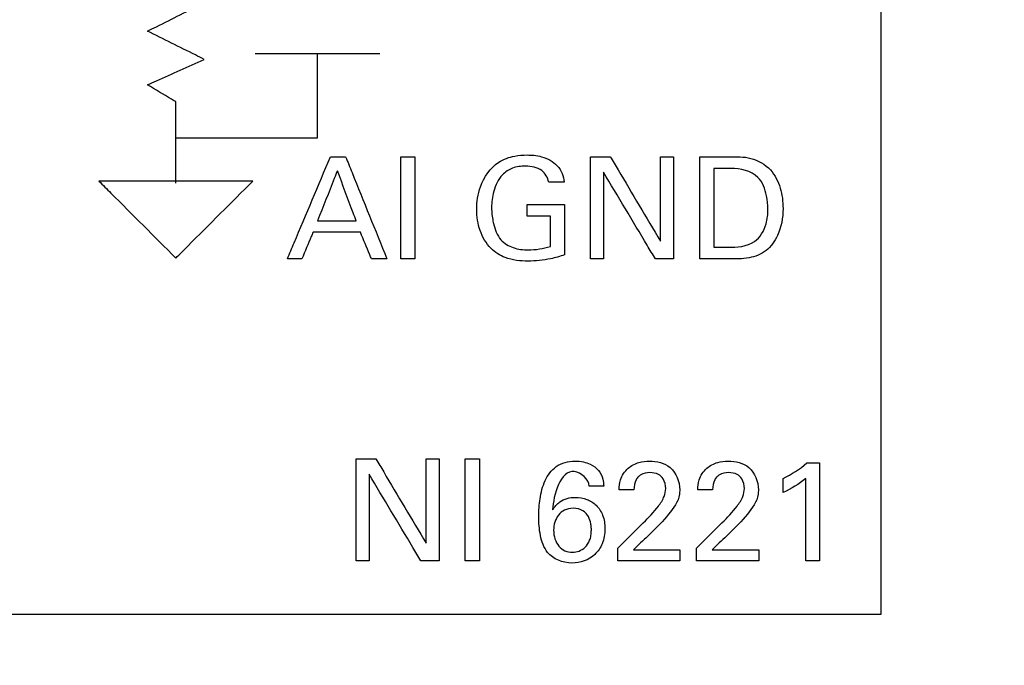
# Model space of a CAD drawing. Header units: inches. Extents: x 0 to 34, y 0 to 22.
# Tile 24 of 100: x 10.563 to 11.189, y 10.691 to 11.102. Entities that reach past the tile are written whole.
import ezdxf

# ---------------------------------------------------------------- set-up
doc = ezdxf.new("R2010")
doc.units = ezdxf.units.IN
doc.header["$LTSCALE"] = 1.87
doc.header["$MEASUREMENT"] = 0
doc.layers.get('0').update_dxf_attribs({"linetype": 'CONTINUOUS'})
doc.layers.add('DATUMCURVES', color=7, linetype='CONTINUOUS')
doc.layers.add('DIMENSIONS', color=7, linetype='CONTINUOUS')
doc.styles.get("Standard").update_dxf_attribs({"font": 'txt', "width": 0.8})
doc.dimstyles.new('DIMSTYLE_1', dxfattribs={"dimtxt": 0.125, "dimasz": 0.18, "dimexe": 0.18, "dimexo": 0.0625, "dimgap": 0.09, "dimtad": 0, "dimtih": 1, "dimtoh": 1, "dimdec": 3, "dimzin": 4, "dimdsep": 46, "dimtxsty": 'STANDARD', "dimblk": '_FILLED', "dimblk1": '_FILLED', "dimblk2": '_FILLED', "dimcen": 0.09, "dimadec": 0, "dimazin": 0, "dimtp": 0.001, "dimtm": 0.001, "dimtfac": 1, "dimtdec": 3, "dimtofl": 0, "dimtmove": 0, "dimatfit": 3, "dimldrblk": '_FILLED', "dimfxl": 1, "dimtolj": 1, "dimtzin": 4, "dimarcsym": 0})

# ---------------------------------------------------------------- blocks, each defined once
blk = doc.blocks.new('_FILLED')
at = {"color": 0, "linetype": 'BYBLOCK'}
blk.add_solid([(0, 0), (-1, 0.1736), (-1, -0.1736)], dxfattribs=at)
blk = doc.blocks.new('*D15')
at = {"layer": 'DIMENSIONS', "color": 2, "linetype": 'CONTINUOUS'}
for p, q in [((10.42907, 12.52233), (10.42907, 8.13273)), ((9.32407, 8.94683), (9.32407, 8.13273)), ((9.32407, 8.25773), (8.78273, 8.25773)), ((10.42907, 8.25773), (10.78907, 8.25773))]:
    blk.add_line(p, q, dxfattribs=at)
at = {"layer": 'DIMENSIONS', "color": 2, "linetype": 'CONTINUOUS', "xscale": 0.18, "yscale": 0.18, "zscale": 0.18}
blk.add_blockref('_FILLED', (9.32407, 8.25773), dxfattribs=at)
at = {"layer": 'DIMENSIONS', "color": 2, "linetype": 'CONTINUOUS', "xscale": 0.18, "yscale": 0.18, "zscale": 0.18, "rotation": 180}
blk.add_blockref('_FILLED', (10.42907, 8.25773), dxfattribs=at)
at = {"layer": 'DIMENSIONS', "color": 2, "linetype": 'CONTINUOUS', "width": 0.8}
for s, p in [('[', (8.02023, 8.19523)), (']', (8.62023, 8.19523)), ('6X ', (7.09523, 8.19523)), ('1.105', (7.39523, 8.19523)), ('28.07', (8.12023, 8.19523))]:
    blk.add_text(s, height=0.125, dxfattribs=at).set_placement(p)
blk = doc.blocks.new('*D16')
at = {"layer": 'DIMENSIONS', "color": 2, "linetype": 'CONTINUOUS'}
for p, q in [((10.42907, 12.52233), (10.42907, 7.82599)), ((11.30407, 12.52233), (11.30407, 7.82599)), ((10.42907, 7.95099), (10.02994, 7.95099)), ((11.30407, 7.95099), (11.66407, 7.95099))]:
    blk.add_line(p, q, dxfattribs=at)
at = {"layer": 'DIMENSIONS', "color": 2, "linetype": 'CONTINUOUS', "xscale": 0.18, "yscale": 0.18, "zscale": 0.18}
blk.add_blockref('_FILLED', (10.42907, 7.95099), dxfattribs=at)
at = {"layer": 'DIMENSIONS', "color": 2, "linetype": 'CONTINUOUS', "xscale": 0.18, "yscale": 0.18, "zscale": 0.18, "rotation": 180}
blk.add_blockref('_FILLED', (11.30407, 7.95099), dxfattribs=at)
at = {"layer": 'DIMENSIONS', "color": 2, "linetype": 'CONTINUOUS', "width": 0.8}
for s, p in [('[', (9.26744, 7.88849)), (']', (9.86744, 7.88849)), ('6X ', (8.44244, 7.88849)), ('.875', (8.74244, 7.88849)), ('22.23', (9.36744, 7.88849))]:
    blk.add_text(s, height=0.125, dxfattribs=at).set_placement(p)
blk = doc.blocks.new('*D17')
at = {"layer": 'DIMENSIONS', "color": 2, "linetype": 'CONTINUOUS'}
for p, q in [((11.30407, 12.52233), (11.30407, 7.57646)), ((12.17907, 12.52233), (12.17907, 7.57646)), ((11.30407, 7.70146), (10.94731, 7.70146)), ((12.17907, 7.70146), (12.53907, 7.70146))]:
    blk.add_line(p, q, dxfattribs=at)
at = {"layer": 'DIMENSIONS', "color": 2, "linetype": 'CONTINUOUS', "xscale": 0.18, "yscale": 0.18, "zscale": 0.18}
blk.add_blockref('_FILLED', (11.30407, 7.70146), dxfattribs=at)
at = {"layer": 'DIMENSIONS', "color": 2, "linetype": 'CONTINUOUS', "xscale": 0.18, "yscale": 0.18, "zscale": 0.18, "rotation": 180}
blk.add_blockref('_FILLED', (12.17907, 7.70146), dxfattribs=at)
at = {"layer": 'DIMENSIONS', "color": 2, "linetype": 'CONTINUOUS', "width": 0.8}
for s, p in [('[', (10.18481, 7.63896)), (']', (10.78481, 7.63896)), ('.875', (9.65981, 7.63896)), ('22.23', (10.28481, 7.63896)), ('4X ', (9.35981, 7.63896))]:
    blk.add_text(s, height=0.125, dxfattribs=at).set_placement(p)

msp = doc.modelspace()

# ---------------------------------------------------------------- linework, layer by layer
at = {"layer": 'DATUMCURVES', "color": 40, "linetype": 'CONTINUOUS'}
for points, knots in [([(11.11058, 11.46647, 0.8645), (11.11058, 11.42777, 0.8645), (11.11058, 11.18007, 0.8645), (11.11058, 10.93238, 0.8645), (11.11058, 10.72339, 0.8645)], [0, 0, 0, 0, 0.15625, 1, 1, 1, 1]), ([(10.64431, 11.09433, 0.8645), (10.64618, 11.09527, 0.8645), (10.65819, 11.10127, 0.8645), (10.67019, 11.10728, 0.8645), (10.68032, 11.11234, 0.8645)], [0, 0, 0, 0, 0.15625, 1, 1, 1, 1]), ([(10.68032, 11.07635, 0.8645), (10.67844, 11.07728, 0.8645), (10.66644, 11.08328, 0.8645), (10.65444, 11.08927, 0.8645), (10.64431, 11.09433, 0.8645)], [0, 0, 0, 0, 0.15625, 1, 1, 1, 1]), ([(10.64431, 11.06014, 0.8645), (10.64618, 11.06098, 0.8645), (10.65819, 11.06639, 0.8645), (10.67019, 11.07179, 0.8645), (10.68032, 11.07635, 0.8645)], [0, 0, 0, 0, 0.15625, 1, 1, 1, 1]), ([(10.75241, 11.02648, 0.8645), (10.75241, 11.02927, 0.8645), (10.75241, 11.04713, 0.8645), (10.7524, 11.06499, 0.8645), (10.75239, 11.08006, 0.8645)], [0, 0, 0, 0, 0.15625, 1, 1, 1, 1]), ([(10.66231, 11.04933, 0.8645), (10.66137, 11.04989, 0.8645), (10.65537, 11.0535, 0.8645), (10.64937, 11.0571, 0.8645), (10.64431, 11.06014, 0.8645)], [0, 0, 0, 0, 0.15625, 1, 1, 1, 1]), ([(10.66231, 10.99763, 0.8645), (10.66231, 11.00032, 0.8645), (10.66231, 11.01755, 0.8645), (10.66231, 11.03479, 0.8645), (10.66231, 11.04933, 0.8645)], [0, 0, 0, 0, 0.15625, 1, 1, 1, 1]), ([(10.66231, 11.02648, 0.8645), (10.66701, 11.02648, 0.8645), (10.69704, 11.02648, 0.8645), (10.72707, 11.02648, 0.8645), (10.75241, 11.02648, 0.8645)], [0, 0, 0, 0, 0.15625, 1, 1, 1, 1]), ([(10.73324, 10.94949, 0.8645), (10.73466, 10.95287, 0.8645), (10.74378, 10.97453, 0.8645), (10.7529, 10.9962, 0.8645), (10.7606, 11.01447, 0.8645)], [0, 0, 0, 0, 0.15625, 1, 1, 1, 1]), ([(10.77023, 11.01447, 0.8645), (10.7716, 11.01109, 0.8645), (10.78036, 10.98943, 0.8645), (10.78912, 10.96777, 0.8645), (10.79651, 10.94949, 0.8645)], [0, 0, 0, 0, 0.15625, 1, 1, 1, 1]), ([(10.80533, 10.94949, 0.8645), (10.80533, 10.95287, 0.8645), (10.80533, 10.97453, 0.8645), (10.80533, 10.9962, 0.8645), (10.80533, 11.01447, 0.8645)], [0, 0, 0, 0, 0.15625, 1, 1, 1, 1]), ([(10.81432, 11.01447, 0.8645), (10.81432, 11.01109, 0.8645), (10.81432, 10.98943, 0.8645), (10.81432, 10.96777, 0.8645), (10.81432, 10.94949, 0.8645)], [0, 0, 0, 0, 0.15625, 1, 1, 1, 1]), ([(10.85366, 10.9809, 0.8645), (10.85366, 10.98575, 0.8645), (10.8553, 10.99711, 0.8645), (10.86434, 11.01072, 0.8645), (10.87678, 11.0151, 0.8645), (10.88449, 11.01564, 0.8645), (10.89022, 11.01543, 0.8645), (10.89708, 11.01425, 0.8645), (10.90216, 11.01137, 0.8645), (10.90487, 11.00863, 0.8645)], [0, 0, 0, 0, 0.197289, 0.46201, 0.610502, 0.717496, 0.775706, 0.843195, 1, 1, 1, 1]), ([(10.92602, 10.94949, 0.8645), (10.92602, 10.95287, 0.8645), (10.92602, 10.97453, 0.8645), (10.92602, 10.9962, 0.8645), (10.92602, 11.01447, 0.8645)], [0, 0, 0, 0, 0.15625, 1, 1, 1, 1]), ([(10.93852, 11.01447, 0.8645), (10.94019, 11.01167, 0.8645), (10.95084, 10.99376, 0.8645), (10.96149, 10.97585, 0.8645), (10.97048, 10.96073, 0.8645)], [0, 0, 0, 0, 0.15625, 1, 1, 1, 1]), ([(10.97048, 10.96073, 0.8645), (10.97048, 10.96353, 0.8645), (10.97048, 10.98145, 0.8645), (10.97048, 10.99936, 0.8645), (10.97048, 11.01447, 0.8645)], [0, 0, 0, 0, 0.15625, 1, 1, 1, 1]), ([(10.97876, 11.01447, 0.8645), (10.97876, 11.01109, 0.8645), (10.97876, 10.98943, 0.8645), (10.97876, 10.96777, 0.8645), (10.97876, 10.94949, 0.8645)], [0, 0, 0, 0, 0.15625, 1, 1, 1, 1]), ([(10.99541, 11.01447, 0.8645), (10.99639, 11.01447, 0.8645), (11.00266, 11.01447, 0.8645), (11.00893, 11.01447, 0.8645), (11.01421, 11.01447, 0.8645)], [0, 0, 0, 0, 0.15625, 1, 1, 1, 1]), ([(10.99541, 10.94949, 0.8645), (10.99541, 10.95287, 0.8645), (10.99541, 10.97453, 0.8645), (10.99541, 10.9962, 0.8645), (10.99541, 11.01447, 0.8645)], [0, 0, 0, 0, 0.15625, 1, 1, 1, 1]), ([(11.01421, 11.01447, 0.8645), (11.01879, 11.01447, 0.8645), (11.02836, 11.01464, 0.8645), (11.04116, 11.0073, 0.8645), (11.04729, 10.99462, 0.8645), (11.04918, 10.98005, 0.8645), (11.04665, 10.96564, 0.8645), (11.03843, 10.95391, 0.8645), (11.02642, 10.9492, 0.8645), (11.01807, 10.94949, 0.8645), (11.01368, 10.94949, 0.8645)], [0, 0, 0, 0, 0.125961, 0.259554, 0.379192, 0.500611, 0.661099, 0.771188, 0.879072, 1, 1, 1, 1]), ([(10.89938, 10.99826, 0.8645), (10.89892, 11.00108, 0.8645), (10.89519, 11.00731, 0.8645), (10.88537, 11.00887, 0.8645), (10.87644, 11.00787, 0.8645), (10.86837, 11.00248, 0.8645), (10.86397, 10.99301, 0.8645), (10.86276, 10.98262, 0.8645), (10.86339, 10.97626, 0.8645), (10.86397, 10.97337, 0.8645)], [0, 0, 0, 0, 0.12906, 0.289617, 0.41686, 0.531226, 0.710511, 0.868071, 1, 1, 1, 1]), ([(10.76501, 11.00556, 0.8645), (10.76435, 11.0039, 0.8645), (10.76015, 10.99328, 0.8645), (10.75595, 10.98266, 0.8645), (10.75241, 10.9737, 0.8645)], [0, 0, 0, 0, 0.15625, 1, 1, 1, 1]), ([(10.77698, 10.9737, 0.8645), (10.77635, 10.97536, 0.8645), (10.77236, 10.98598, 0.8645), (10.76837, 10.9966, 0.8645), (10.76501, 11.00556, 0.8645)], [0, 0, 0, 0, 0.15625, 1, 1, 1, 1]), ([(10.96724, 10.94949, 0.8645), (10.96552, 10.95236, 0.8645), (10.95451, 10.97076, 0.8645), (10.9435, 10.98915, 0.8645), (10.9342, 11.00467, 0.8645)], [0, 0, 0, 0, 0.15625, 1, 1, 1, 1]), ([(10.9342, 11.00467, 0.8645), (10.9342, 11.00179, 0.8645), (10.9342, 10.9834, 0.8645), (10.9342, 10.96501, 0.8645), (10.9342, 10.94949, 0.8645)], [0, 0, 0, 0, 0.15625, 1, 1, 1, 1]), ([(11.00441, 11.007, 0.8645), (11.00441, 11.00439, 0.8645), (11.00441, 10.98768, 0.8645), (11.00441, 10.97097, 0.8645), (11.00441, 10.95687, 0.8645)], [0, 0, 0, 0, 0.15625, 1, 1, 1, 1]), ([(11.03878, 10.98108, 0.8645), (11.03878, 10.98393, 0.8645), (11.03809, 10.99098, 0.8645), (11.03327, 11.00453, 0.8645), (11.02127, 11.007, 0.8645), (11.0152, 11.007, 0.8645)], [0, 0, 0, 0, 0.215363, 0.541686, 1, 1, 1, 1]), ([(10.61336, 10.99893, 0.8645), (10.6159, 10.99638, 0.8645), (10.63221, 10.98007, 0.8645), (10.64852, 10.96376, 0.8645), (10.66228, 10.94999, 0.8645)], [0, 0, 0, 0, 0.15625, 1, 1, 1, 1]), ([(10.71122, 10.99893, 0.8645), (10.70613, 10.99893, 0.8645), (10.6735, 10.99893, 0.8645), (10.64088, 10.99893, 0.8645), (10.61336, 10.99893, 0.8645)], [0, 0, 0, 0, 0.15625, 1, 1, 1, 1]), ([(10.66228, 10.94999, 0.8645), (10.66483, 10.95254, 0.8645), (10.68114, 10.96885, 0.8645), (10.69746, 10.98516, 0.8645), (10.71122, 10.99893, 0.8645)], [0, 0, 0, 0, 0.15625, 1, 1, 1, 1]), ([(10.88561, 10.98405, 0.8645), (10.88685, 10.98405, 0.8645), (10.8948, 10.98405, 0.8645), (10.90275, 10.98405, 0.8645), (10.90946, 10.98405, 0.8645)], [0, 0, 0, 0, 0.15625, 1, 1, 1, 1]), ([(10.90946, 10.98405, 0.8645), (10.90946, 10.98238, 0.8645), (10.90946, 10.9717, 0.8645), (10.90946, 10.96102, 0.8645), (10.90946, 10.95201, 0.8645)], [0, 0, 0, 0, 0.15625, 1, 1, 1, 1]), ([(10.90946, 10.95201, 0.8645), (10.90656, 10.95105, 0.8645), (10.89899, 10.94887, 0.8645), (10.88626, 10.94755, 0.8645), (10.87272, 10.94893, 0.8645), (10.86142, 10.95607, 0.8645), (10.85494, 10.96735, 0.8645), (10.85366, 10.97638, 0.8645), (10.85366, 10.9809, 0.8645)], [0, 0, 0, 0, 0.1208, 0.310288, 0.504475, 0.645837, 0.821305, 1, 1, 1, 1]), ([(10.90046, 10.97658, 0.8645), (10.89969, 10.97658, 0.8645), (10.89473, 10.97658, 0.8645), (10.88978, 10.97658, 0.8645), (10.88561, 10.97658, 0.8645)], [0, 0, 0, 0, 0.15625, 1, 1, 1, 1]), ([(10.90046, 10.95732, 0.8645), (10.90046, 10.95832, 0.8645), (10.90046, 10.96474, 0.8645), (10.90046, 10.97116, 0.8645), (10.90046, 10.97658, 0.8645)], [0, 0, 0, 0, 0.15625, 1, 1, 1, 1]), ([(11.01322, 10.95687, 0.8645), (11.01902, 10.95687, 0.8645), (11.0306, 10.95745, 0.8645), (11.03812, 10.97032, 0.8645), (11.03878, 10.97792, 0.8645), (11.03878, 10.98108, 0.8645)], [0, 0, 0, 0, 0.431822, 0.764941, 1, 1, 1, 1]), ([(10.75241, 10.9737, 0.8645), (10.75369, 10.9737, 0.8645), (10.76188, 10.9737, 0.8645), (10.77007, 10.9737, 0.8645), (10.77698, 10.9737, 0.8645)], [0, 0, 0, 0, 0.15625, 1, 1, 1, 1]), ([(10.86397, 10.97337, 0.8645), (10.86407, 10.97288, 0.8645), (10.86499, 10.96866, 0.8645), (10.86768, 10.96141, 0.8645), (10.87678, 10.95588, 0.8645), (10.88791, 10.95479, 0.8645), (10.8959, 10.95594, 0.8645), (10.90046, 10.95732, 0.8645)], [0, 0, 0, 0, 0.031779, 0.278441, 0.480386, 0.688983, 1, 1, 1, 1]), ([(10.74953, 10.9664, 0.8645), (10.74916, 10.96552, 0.8645), (10.74682, 10.95988, 0.8645), (10.74448, 10.95425, 0.8645), (10.74251, 10.94949, 0.8645)], [0, 0, 0, 0, 0.15625, 1, 1, 1, 1]), ([(10.77968, 10.9664, 0.8645), (10.77811, 10.9664, 0.8645), (10.76806, 10.9664, 0.8645), (10.75801, 10.9664, 0.8645), (10.74953, 10.9664, 0.8645)], [0, 0, 0, 0, 0.15625, 1, 1, 1, 1]), ([(10.7867, 10.94949, 0.8645), (10.78633, 10.95037, 0.8645), (10.78399, 10.95601, 0.8645), (10.78165, 10.96165, 0.8645), (10.77968, 10.9664, 0.8645)], [0, 0, 0, 0, 0.15625, 1, 1, 1, 1]), ([(11.01368, 10.94949, 0.8645), (11.01273, 10.94949, 0.8645), (11.00664, 10.94949, 0.8645), (11.00055, 10.94949, 0.8645), (10.99541, 10.94949, 0.8645)], [0, 0, 0, 0, 0.15625, 1, 1, 1, 1]), ([(10.77696, 10.75739, 0.8645), (10.77696, 10.76078, 0.8645), (10.77696, 10.78244, 0.8645), (10.77696, 10.8041, 0.8645), (10.77696, 10.82237, 0.8645)], [0, 0, 0, 0, 0.15625, 1, 1, 1, 1]), ([(10.78946, 10.82237, 0.8645), (10.79113, 10.81958, 0.8645), (10.80178, 10.80166, 0.8645), (10.81243, 10.78375, 0.8645), (10.82142, 10.76864, 0.8645)], [0, 0, 0, 0, 0.15625, 1, 1, 1, 1]), ([(10.82142, 10.76864, 0.8645), (10.82142, 10.77143, 0.8645), (10.82142, 10.78935, 0.8645), (10.82142, 10.80726, 0.8645), (10.82142, 10.82237, 0.8645)], [0, 0, 0, 0, 0.15625, 1, 1, 1, 1]), ([(10.8297, 10.82237, 0.8645), (10.8297, 10.81899, 0.8645), (10.8297, 10.79733, 0.8645), (10.8297, 10.77567, 0.8645), (10.8297, 10.75739, 0.8645)], [0, 0, 0, 0, 0.15625, 1, 1, 1, 1]), ([(10.84635, 10.75739, 0.8645), (10.84635, 10.76078, 0.8645), (10.84635, 10.78244, 0.8645), (10.84635, 10.8041, 0.8645), (10.84635, 10.82237, 0.8645)], [0, 0, 0, 0, 0.15625, 1, 1, 1, 1]), ([(10.85535, 10.82237, 0.8645), (10.85535, 10.81899, 0.8645), (10.85535, 10.79733, 0.8645), (10.85535, 10.77567, 0.8645), (10.85535, 10.75739, 0.8645)], [0, 0, 0, 0, 0.15625, 1, 1, 1, 1]), ([(10.90014, 10.81337, 0.8645), (10.9013, 10.81489, 0.8645), (10.90559, 10.81924, 0.8645), (10.91382, 10.8214, 0.8645), (10.92129, 10.8206, 0.8645), (10.92651, 10.81878, 0.8645), (10.93137, 10.81544, 0.8645), (10.93408, 10.81006, 0.8645), (10.93431, 10.80645, 0.8645), (10.93437, 10.80492, 0.8645)], [0, 0, 0, 0, 0.12484, 0.399071, 0.520599, 0.61976, 0.762478, 0.898764, 1, 1, 1, 1]), ([(10.94417, 10.80267, 0.8645), (10.94424, 10.80476, 0.8645), (10.94473, 10.80988, 0.8645), (10.94918, 10.81668, 0.8645), (10.95638, 10.82029, 0.8645), (10.96574, 10.82137, 0.8645), (10.97863, 10.81853, 0.8645), (10.98269, 10.80777, 0.8645), (10.98269, 10.80267, 0.8645)], [0, 0, 0, 0, 0.10697, 0.258324, 0.390696, 0.504141, 0.739315, 1, 1, 1, 1]), ([(10.99422, 10.80267, 0.8645), (10.99428, 10.80476, 0.8645), (10.99477, 10.80988, 0.8645), (10.99921, 10.81668, 0.8645), (11.00642, 10.82029, 0.8645), (11.01578, 10.82137, 0.8645), (11.02867, 10.81853, 0.8645), (11.03273, 10.80777, 0.8645), (11.03273, 10.80267, 0.8645)], [0, 0, 0, 0, 0.106956, 0.258263, 0.390694, 0.504173, 0.739332, 1, 1, 1, 1]), ([(11.07161, 10.81968, 0.8645), (11.07161, 10.81643, 0.8645), (11.07161, 10.79567, 0.8645), (11.07161, 10.77491, 0.8645), (11.07161, 10.75739, 0.8645)], [0, 0, 0, 0, 0.15625, 1, 1, 1, 1]), ([(10.93139, 10.76465, 0.8645), (10.93059, 10.76351, 0.8645), (10.92626, 10.75846, 0.8645), (10.91379, 10.75387, 0.8645), (10.8981, 10.76017, 0.8645), (10.89362, 10.77377, 0.8645), (10.89278, 10.78541, 0.8645), (10.89357, 10.79725, 0.8645), (10.89593, 10.80663, 0.8645), (10.89897, 10.81185, 0.8645), (10.90014, 10.81337, 0.8645)], [0, 0, 0, 0, 0.046432, 0.220455, 0.408778, 0.540052, 0.676739, 0.802912, 0.936528, 1, 1, 1, 1]), ([(10.9251, 10.80492, 0.8645), (10.92504, 10.80933, 0.8645), (10.90888, 10.82286, 0.8645), (10.90233, 10.79918, 0.8645), (10.90188, 10.78988, 0.8645)], [0, 0, 0, 0, 0.321473, 1, 1, 1, 1]), ([(10.95957, 10.7816, 0.8645), (10.96301, 10.78495, 0.8645), (10.9679, 10.79019, 0.8645), (10.97295, 10.79765, 0.8645), (10.97419, 10.80383, 0.8645), (10.97302, 10.80923, 0.8645), (10.96892, 10.81304, 0.8645), (10.96363, 10.81387, 0.8645), (10.95908, 10.81311, 0.8645), (10.95702, 10.81151, 0.8645), (10.95659, 10.8111, 0.8645)], [0, 0, 0, 0, 0.286517, 0.428477, 0.528277, 0.656476, 0.738074, 0.846371, 0.964977, 1, 1, 1, 1]), ([(11.0096, 10.7816, 0.8645), (11.01305, 10.78495, 0.8645), (11.01794, 10.79019, 0.8645), (11.023, 10.79764, 0.8645), (11.02423, 10.80383, 0.8645), (11.02306, 10.80923, 0.8645), (11.01896, 10.81304, 0.8645), (11.01367, 10.81387, 0.8645), (11.00912, 10.81311, 0.8645), (11.00706, 10.81151, 0.8645), (11.00663, 10.8111, 0.8645)], [0, 0, 0, 0, 0.286507, 0.428503, 0.528296, 0.656482, 0.738072, 0.846359, 0.96497, 1, 1, 1, 1]), ([(10.81818, 10.75739, 0.8645), (10.81646, 10.76027, 0.8645), (10.80545, 10.77866, 0.8645), (10.79443, 10.79705, 0.8645), (10.78514, 10.81257, 0.8645)], [0, 0, 0, 0, 0.15625, 1, 1, 1, 1]), ([(10.78514, 10.81257, 0.8645), (10.78514, 10.80969, 0.8645), (10.78514, 10.7913, 0.8645), (10.78514, 10.77291, 0.8645), (10.78514, 10.75739, 0.8645)], [0, 0, 0, 0, 0.15625, 1, 1, 1, 1]), ([(10.95659, 10.8111, 0.8645), (10.95594, 10.81049, 0.8645), (10.95404, 10.808, 0.8645), (10.95363, 10.80482, 0.8645), (10.95363, 10.80267, 0.8645)], [0, 0, 0, 0, 0.290202, 1, 1, 1, 1]), ([(11.00663, 10.8111, 0.8645), (11.00598, 10.81049, 0.8645), (11.00408, 10.808, 0.8645), (11.00366, 10.80482, 0.8645), (11.00366, 10.80267, 0.8645)], [0, 0, 0, 0, 0.290245, 1, 1, 1, 1]), ([(11.06298, 10.75739, 0.8645), (11.06298, 10.76012, 0.8645), (11.06298, 10.77761, 0.8645), (11.06298, 10.7951, 0.8645), (11.06298, 10.80985, 0.8645)], [0, 0, 0, 0, 0.15625, 1, 1, 1, 1]), ([(10.98269, 10.80267, 0.8645), (10.98269, 10.8017, 0.8645), (10.98257, 10.79587, 0.8645), (10.97865, 10.79087, 0.8645), (10.97567, 10.7871, 0.8645)], [0, 0, 0, 0, 0.167779, 1, 1, 1, 1]), ([(11.03273, 10.80267, 0.8645), (11.03273, 10.8017, 0.8645), (11.03261, 10.79587, 0.8645), (11.02869, 10.79087, 0.8645), (11.02572, 10.7871, 0.8645)], [0, 0, 0, 0, 0.167786, 1, 1, 1, 1]), ([(10.90188, 10.78988, 0.8645), (10.90316, 10.79175, 0.8645), (10.90684, 10.79638, 0.8645), (10.91543, 10.79838, 0.8645), (10.92365, 10.79702, 0.8645), (10.93007, 10.79309, 0.8645), (10.93438, 10.78628, 0.8645), (10.93565, 10.77754, 0.8645), (10.93442, 10.76989, 0.8645), (10.93218, 10.7658, 0.8645), (10.93139, 10.76465, 0.8645)], [0, 0, 0, 0, 0.110464, 0.277859, 0.396815, 0.511514, 0.632525, 0.775808, 0.932788, 1, 1, 1, 1]), ([(10.92653, 10.77702, 0.8645), (10.92655, 10.77752, 0.8645), (10.92652, 10.77778, 0.8645), (10.92645, 10.77925, 0.8645), (10.92611, 10.78171, 0.8645), (10.92491, 10.78575, 0.8645), (10.92166, 10.78967, 0.8645), (10.91547, 10.79137, 0.8645), (10.9091, 10.79001, 0.8645), (10.90408, 10.78573, 0.8645), (10.90253, 10.78033, 0.8645), (10.90251, 10.77692, 0.8645)], [0, 0, 0, 0, 0.034557, 0.069114, 0.138227, 0.276454, 0.414682, 0.552909, 0.664682, 0.776454, 1, 1, 1, 1]), ([(10.90251, 10.77692, 0.8645), (10.90248, 10.77304, 0.8645), (10.90438, 10.7676, 0.8645), (10.90955, 10.76359, 0.8645), (10.91406, 10.76258, 0.8645), (10.91874, 10.76342, 0.8645), (10.92274, 10.76579, 0.8645), (10.92521, 10.76959, 0.8645), (10.92634, 10.77316, 0.8645), (10.92651, 10.77627, 0.8645), (10.92653, 10.77702, 0.8645)], [0, 0, 0, 0, 0.276976, 0.415464, 0.553952, 0.665464, 0.776976, 0.888488, 0.944244, 1, 1, 1, 1]), ([(10.94328, 10.76558, 0.8645), (10.94413, 10.76642, 0.8645), (10.94956, 10.77176, 0.8645), (10.95499, 10.7771, 0.8645), (10.95957, 10.7816, 0.8645)], [0, 0, 0, 0, 0.15625, 1, 1, 1, 1]), ([(10.99331, 10.76558, 0.8645), (10.99416, 10.76642, 0.8645), (10.99959, 10.77176, 0.8645), (11.00502, 10.7771, 0.8645), (11.0096, 10.7816, 0.8645)], [0, 0, 0, 0, 0.15625, 1, 1, 1, 1]), ([(10.96415, 10.77485, 0.8645), (10.96358, 10.77431, 0.8645), (10.95996, 10.77086, 0.8645), (10.95633, 10.76741, 0.8645), (10.95327, 10.7645, 0.8645)], [0, 0, 0, 0, 0.15625, 1, 1, 1, 1]), ([(11.01419, 10.77485, 0.8645), (11.01363, 10.77431, 0.8645), (11.01, 10.77086, 0.8645), (11.00637, 10.76741, 0.8645), (11.0033, 10.7645, 0.8645)], [0, 0, 0, 0, 0.15625, 1, 1, 1, 1]), ([(10.95327, 10.7645, 0.8645), (10.95481, 10.7645, 0.8645), (10.96468, 10.7645, 0.8645), (10.97455, 10.7645, 0.8645), (10.98288, 10.7645, 0.8645)], [0, 0, 0, 0, 0.15625, 1, 1, 1, 1]), ([(11.0033, 10.7645, 0.8645), (11.00485, 10.7645, 0.8645), (11.01472, 10.7645, 0.8645), (11.02459, 10.7645, 0.8645), (11.03292, 10.7645, 0.8645)], [0, 0, 0, 0, 0.15625, 1, 1, 1, 1]), ([(10.98288, 10.75739, 0.8645), (10.98081, 10.75739, 0.8645), (10.96761, 10.75739, 0.8645), (10.95442, 10.75739, 0.8645), (10.94328, 10.75739, 0.8645)], [0, 0, 0, 0, 0.15625, 1, 1, 1, 1]), ([(11.03292, 10.75739, 0.8645), (11.03086, 10.75739, 0.8645), (11.01765, 10.75739, 0.8645), (11.00445, 10.75739, 0.8645), (10.99331, 10.75739, 0.8645)], [0, 0, 0, 0, 0.15625, 1, 1, 1, 1]), ([(11.11058, 10.72339, 0.8645), (11.0802, 10.72339, 0.8645), (10.8858, 10.72339, 0.8645), (10.6914, 10.72339, 0.8645), (10.52738, 10.72339, 0.8645)], [0, 0, 0, 0, 0.15625, 1, 1, 1, 1])]:
    msp.add_open_spline(points, degree=3, knots=knots, dxfattribs=at)
for points in [[(10.71278, 11.08006, 0.8645), (10.73918, 11.08006, 0.8645), (10.76558, 11.08006, 0.8645), (10.79198, 11.08006, 0.8645)], [(10.7606, 11.01447, 0.8645), (10.76381, 11.01447, 0.8645), (10.76702, 11.01447, 0.8645), (10.77023, 11.01447, 0.8645)], [(10.80533, 11.01447, 0.8645), (10.80832, 11.01447, 0.8645), (10.81132, 11.01447, 0.8645), (10.81432, 11.01447, 0.8645)], [(10.92602, 11.01447, 0.8645), (10.93019, 11.01447, 0.8645), (10.93436, 11.01447, 0.8645), (10.93852, 11.01447, 0.8645)], [(10.97048, 11.01447, 0.8645), (10.97324, 11.01447, 0.8645), (10.976, 11.01447, 0.8645), (10.97876, 11.01447, 0.8645)], [(10.90487, 11.00863, 0.8645), (10.90745, 11.00592, 0.8645), (10.90893, 11.002, 0.8645), (10.90919, 10.99826, 0.8645)], [(11.0152, 11.007, 0.8645), (11.01161, 11.007, 0.8645), (11.00801, 11.007, 0.8645), (11.00441, 11.007, 0.8645)], [(10.90919, 10.99826, 0.8645), (10.90592, 10.99826, 0.8645), (10.90265, 10.99826, 0.8645), (10.89938, 10.99826, 0.8645)], [(10.88561, 10.97658, 0.8645), (10.88561, 10.97907, 0.8645), (10.88561, 10.98156, 0.8645), (10.88561, 10.98405, 0.8645)], [(11.00441, 10.95687, 0.8645), (11.00735, 10.95687, 0.8645), (11.01029, 10.95687, 0.8645), (11.01322, 10.95687, 0.8645)], [(10.74251, 10.94949, 0.8645), (10.73942, 10.94949, 0.8645), (10.73633, 10.94949, 0.8645), (10.73324, 10.94949, 0.8645)], [(10.79651, 10.94949, 0.8645), (10.79324, 10.94949, 0.8645), (10.78997, 10.94949, 0.8645), (10.7867, 10.94949, 0.8645)], [(10.81432, 10.94949, 0.8645), (10.81132, 10.94949, 0.8645), (10.80832, 10.94949, 0.8645), (10.80533, 10.94949, 0.8645)], [(10.9342, 10.94949, 0.8645), (10.93148, 10.94949, 0.8645), (10.92875, 10.94949, 0.8645), (10.92602, 10.94949, 0.8645)], [(10.97876, 10.94949, 0.8645), (10.97492, 10.94949, 0.8645), (10.97108, 10.94949, 0.8645), (10.96724, 10.94949, 0.8645)], [(10.77696, 10.82237, 0.8645), (10.78113, 10.82237, 0.8645), (10.78529, 10.82237, 0.8645), (10.78946, 10.82237, 0.8645)], [(10.82142, 10.82237, 0.8645), (10.82418, 10.82237, 0.8645), (10.82694, 10.82237, 0.8645), (10.8297, 10.82237, 0.8645)], [(10.84635, 10.82237, 0.8645), (10.84935, 10.82237, 0.8645), (10.85235, 10.82237, 0.8645), (10.85535, 10.82237, 0.8645)], [(11.04848, 10.80985, 0.8645), (11.05381, 10.81264, 0.8645), (11.05902, 10.81579, 0.8645), (11.06361, 10.81968, 0.8645)], [(11.06361, 10.81968, 0.8645), (11.06628, 10.81968, 0.8645), (11.06894, 10.81968, 0.8645), (11.07161, 10.81968, 0.8645)], [(11.06298, 10.80985, 0.8645), (11.05861, 10.80621, 0.8645), (11.05363, 10.80328, 0.8645), (11.04848, 10.80086, 0.8645)], [(11.04848, 10.80086, 0.8645), (11.04848, 10.80386, 0.8645), (11.04848, 10.80686, 0.8645), (11.04848, 10.80985, 0.8645)], [(10.93437, 10.80492, 0.8645), (10.93128, 10.80492, 0.8645), (10.92819, 10.80492, 0.8645), (10.9251, 10.80492, 0.8645)], [(10.95363, 10.80267, 0.8645), (10.95048, 10.80267, 0.8645), (10.94732, 10.80267, 0.8645), (10.94417, 10.80267, 0.8645)], [(11.00366, 10.80267, 0.8645), (11.00051, 10.80267, 0.8645), (10.99736, 10.80267, 0.8645), (10.99422, 10.80267, 0.8645)], [(10.97567, 10.7871, 0.8645), (10.97218, 10.78271, 0.8645), (10.96812, 10.77881, 0.8645), (10.96415, 10.77485, 0.8645)], [(11.02572, 10.7871, 0.8645), (11.02221, 10.78272, 0.8645), (11.01816, 10.77881, 0.8645), (11.01419, 10.77485, 0.8645)], [(10.94328, 10.75739, 0.8645), (10.94328, 10.76012, 0.8645), (10.94328, 10.76285, 0.8645), (10.94328, 10.76558, 0.8645)], [(10.98288, 10.7645, 0.8645), (10.98288, 10.76213, 0.8645), (10.98288, 10.75976, 0.8645), (10.98288, 10.75739, 0.8645)], [(10.99331, 10.75739, 0.8645), (10.99331, 10.76012, 0.8645), (10.99331, 10.76285, 0.8645), (10.99331, 10.76558, 0.8645)], [(11.03292, 10.7645, 0.8645), (11.03292, 10.76213, 0.8645), (11.03292, 10.75976, 0.8645), (11.03292, 10.75739, 0.8645)], [(10.78514, 10.75739, 0.8645), (10.78241, 10.75739, 0.8645), (10.77969, 10.75739, 0.8645), (10.77696, 10.75739, 0.8645)], [(10.8297, 10.75739, 0.8645), (10.82586, 10.75739, 0.8645), (10.82202, 10.75739, 0.8645), (10.81818, 10.75739, 0.8645)], [(10.85535, 10.75739, 0.8645), (10.85235, 10.75739, 0.8645), (10.84935, 10.75739, 0.8645), (10.84635, 10.75739, 0.8645)], [(11.07161, 10.75739, 0.8645), (11.06873, 10.75739, 0.8645), (11.06585, 10.75739, 0.8645), (11.06298, 10.75739, 0.8645)]]:
    msp.add_open_spline(points, degree=3, dxfattribs=at)

# ---------------------------------------------------------------- dimensions: what is measured, and where the dimension line sits
at = {"layer": 'DIMENSIONS', "color": 2, "linetype": 'CONTINUOUS'}
for base, p1, p2, text, picture, middle in [((9.32407, 8.25773), (10.42907, 12.52233), (9.32407, 8.94683), '6X <>', '*D15', (7.90773, 8.25773)), ((10.42907, 7.95099), (11.30407, 12.52233), (10.42907, 12.52233), '6X <>', '*D16', (9.20494, 7.95099)), ((11.30407, 7.70146), (12.17907, 12.52233), (11.30407, 12.52233), '4X <>', '*D17', (10.12231, 7.70146))]:
    dim = msp.add_linear_dim(base=base, p1=p1, p2=p2, angle=180, text=text, dimstyle='DIMSTYLE_1', dxfattribs=at)
    dim.commit()
    dim.dimension.update_dxf_attribs({"geometry": picture, "text_midpoint": middle, "dimtype": 160})

doc.saveas('drawing.dxf')
